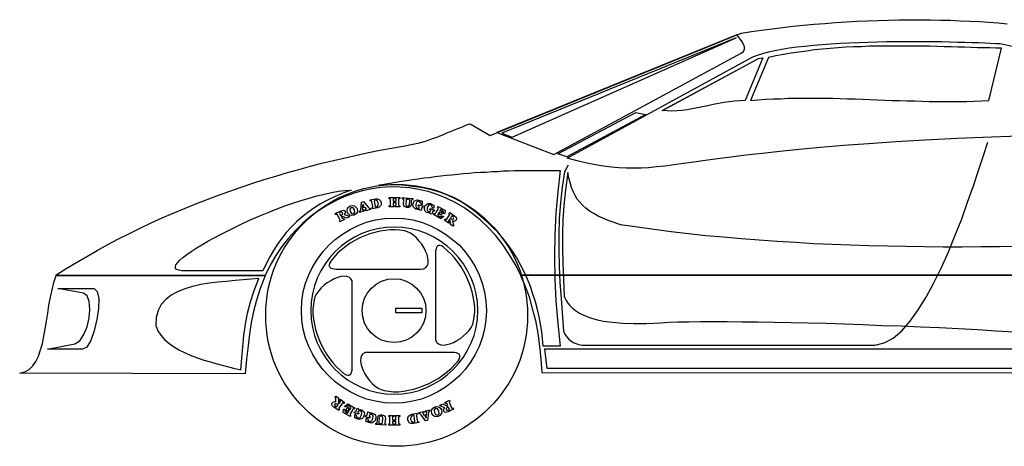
# Model space of a CAD drawing. Extents: x -101 to 96, y -14 to 39.
# Tile 1 of 2: x -101 to 21, y -14 to 39. Entities that reach past the tile are written whole.
import ezdxf

# ---------------------------------------------------------------- set-up
doc = ezdxf.new("R2010")
doc.units = 0
doc.header["$MEASUREMENT"] = 0
doc.layers.get('0').update_dxf_attribs({"linetype": 'CONTINUOUS'})

msp = doc.modelspace()

# ---------------------------------------------------------------- linework, layer by layer
at = {"linetype": 'Continuous'}
for points in [[(-96.43, 7.038), (-95.16, 7.851), (-93.889, 8.613), (-92.594, 9.376), (-91.298, 10.113), (-89.976, 10.85), (-88.655, 11.536), (-87.308, 12.222), (-85.962, 12.882), (-84.615, 13.518), (-83.243, 14.153), (-81.871, 14.737), (-80.473, 15.322), (-79.075, 15.906), (-77.678, 16.44), (-76.28, 16.973), (-74.857, 17.482), (-73.434, 17.964), (-72.011, 18.447), (-70.588, 18.905), (-69.166, 19.337), (-67.717, 19.768), (-66.294, 20.175), (-64.846, 20.556), (-63.423, 20.937), (-61.974, 21.293), (-60.526, 21.623), (-59.103, 21.954), (-57.655, 22.259), (-56.232, 22.538), (-54.783, 22.818), (-53.36, 23.072), (-51.938, 23.326), (-51.48, 23.428), (-51.023, 23.555), (-50.591, 23.682), (-50.133, 23.834), (-49.701, 23.987), (-49.269, 24.139), (-48.863, 24.291), (-48.431, 24.469), (-47.999, 24.647), (-47.592, 24.825), (-47.16, 25.003), (-46.754, 25.181), (-46.322, 25.333), (-45.915, 25.511), (-45.483, 25.689), (-45.051, 25.841), (-42.536, 24.393), (-11.409, 37.073), (-10.138, 37.276), (-8.868, 37.454), (-7.572, 37.632), (-6.276, 37.784), (-4.98, 37.937), (-3.659, 38.064), (-2.337, 38.191), (-1.016, 38.292), (0.304, 38.394), (1.626, 38.47), (2.947, 38.546), (4.268, 38.623), (5.59, 38.648), (6.886, 38.699), (8.207, 38.724), (9.503, 38.75), (10.773, 38.75), (12.044, 38.724), (13.314, 38.699), (14.559, 38.674), (15.779, 38.623), (16.973, 38.572), (18.168, 38.521), (19.337, 38.445), (20.48, 38.343), (21.598, 38.242)], [(-41.723, 24.749), (-34.633, 22.03), (-11.409, 34.583), (-11.104, 34.811), (-10.977, 35.091), (-10.977, 35.37), (-11.104, 35.701), (-11.282, 36.005), (-11.51, 36.31), (-11.739, 36.615), (-11.942, 36.869), (-41.723, 24.749)], [(-39.817, 24.19), (-12.018, 36.514), (-41.087, 24.673), (-39.817, 24.19)], [(-33.007, 21.547), (-9.96, 34.125), (-9.376, 34.354), (-8.715, 34.557), (-8.004, 34.76), (-7.216, 34.913), (-6.352, 35.091), (-5.437, 35.243), (-4.497, 35.37), (-3.481, 35.472), (-2.439, 35.574), (-1.372, 35.675), (-0.279, 35.751), (0.863, 35.828), (2.007, 35.878), (3.176, 35.929), (4.345, 35.98), (5.513, 36.005), (6.682, 36.031), (7.851, 36.056), (9.02, 36.056), (10.164, 36.056), (11.282, 36.056), (12.374, 36.031), (13.441, 36.031), (14.458, 36.005), (15.449, 35.98), (16.364, 35.955), (17.253, 35.929), (18.091, 35.904), (18.854, 35.878), (19.54, 35.828), (20.175, 35.802), (20.709, 35.777), (22.208, 35.472)], [(-10.265, 28.713), (-9.325, 28.789), (-8.385, 28.865), (-7.445, 28.916), (-6.504, 28.941), (-5.59, 28.992), (-4.65, 28.992), (-3.709, 29.018), (-2.795, 29.018), (-1.88, 29.018), (-0.94, 29.018), (-0.025, 28.992), (0.889, 28.967), (1.804, 28.941), (2.744, 28.916), (3.659, 28.891), (4.573, 28.84), (5.488, 28.814), (6.403, 28.764), (7.318, 28.738), (8.258, 28.713), (9.173, 28.687), (10.087, 28.662), (11.002, 28.637), (11.917, 28.611), (12.857, 28.586), (13.772, 28.586), (14.686, 28.586), (15.627, 28.586), (16.541, 28.611), (17.482, 28.637), (18.396, 28.662), (19.337, 28.713), (20.887, 35.218), (20.175, 35.218), (19.438, 35.243), (18.701, 35.243), (17.914, 35.269), (17.126, 35.294), (16.313, 35.319), (15.474, 35.345), (14.636, 35.37), (13.772, 35.396), (12.882, 35.421), (11.993, 35.446), (11.078, 35.446), (10.164, 35.472), (9.249, 35.472), (8.309, 35.472), (7.368, 35.472), (6.403, 35.472), (5.463, 35.446), (4.497, 35.446), (3.506, 35.396), (2.541, 35.37), (1.575, 35.319), (0.609, 35.243), (-0.381, 35.167), (-1.346, 35.091), (-2.312, 34.989), (-3.277, 34.862), (-4.243, 34.735), (-5.209, 34.583), (-6.149, 34.43), (-7.089, 34.252), (-8.029, 34.049), (-10.265, 28.713)], [(-10.926, 28.713), (-11.586, 28.687), (-12.222, 28.637), (-12.882, 28.56), (-13.543, 28.459), (-14.204, 28.332), (-14.864, 28.205), (-15.525, 28.078), (-16.186, 27.925), (-16.846, 27.798), (-17.482, 27.671), (-18.117, 27.569), (-18.752, 27.493), (-19.387, 27.442), (-19.997, 27.417), (-20.607, 27.442), (-21.191, 27.493), (-9.274, 33.947), (-8.715, 34.023), (-10.926, 28.713)], [(-21.166, 27.493), (-9.249, 33.947), (-9.147, 33.973), (-9.147, 33.973)], [(-34.176, 22.081), (-24.495, 27.239), (-23.224, 26.985), (-33.032, 21.725), (-34.176, 22.081)], [(-32.88, 20.709), (-33.312, 19.87), (-33.617, 17.964), (-33.82, 16.033), (-33.973, 14.077), (-34.023, 12.095), (-34.049, 10.113), (-33.998, 8.131), (-33.896, 6.149), (-33.744, 4.192), (-33.464, 0.076), (-33.287, -0.279), (-33.083, -0.584), (-32.829, -0.863), (-32.55, -1.092), (-32.245, -1.295), (-31.914, -1.448), (-31.559, -1.575), (-31.178, -1.651), (5.234, -1.651), (6.352, -1.372), (7.445, -0.762), (8.512, 0.152), (9.554, 1.321), (10.57, 2.744), (11.561, 4.319), (12.501, 6.098), (13.441, 7.978), (14.305, 9.935), (15.144, 11.993), (15.957, 14.051), (16.694, 16.084), (17.405, 18.117), (18.041, 20.048), (18.65, 21.878), (19.184, 23.555)], [(24.215, 24.342), (19.641, 24.164), (15.373, 23.987), (11.434, 23.783), (7.775, 23.58), (4.395, 23.351), (1.295, 23.123), (-1.575, 22.894), (-4.192, 22.64), (-6.606, 22.411), (-8.817, 22.157), (-10.824, 21.928), (-12.654, 21.7), (-14.331, 21.471), (-15.881, 21.268), (-17.278, 21.064), (-18.574, 20.887), (-19.768, 20.734), (-20.861, 20.582), (-21.903, 20.48), (-22.894, 20.378), (-23.834, 20.328), (-24.749, 20.302), (-25.664, 20.302), (-26.578, 20.353), (-27.493, 20.429), (-28.484, 20.556), (-29.501, 20.734), (-30.568, 20.963), (-31.737, 21.217), (-33.007, 21.547)], [(-56.384, 18.218), (-55.698, 18.346), (-54.987, 18.473), (-54.301, 18.574), (-53.589, 18.701), (-52.903, 18.803), (-52.192, 18.905), (-51.506, 19.006), (-50.794, 19.108), (-50.083, 19.184), (-49.397, 19.286), (-48.685, 19.362), (-47.974, 19.438), (-47.288, 19.514), (-46.576, 19.565), (-45.865, 19.641), (-45.153, 19.692), (-44.467, 19.768), (-43.756, 19.819), (-43.044, 19.845), (-42.333, 19.896), (-41.621, 19.921), (-40.935, 19.972), (-40.224, 19.997), (-39.512, 20.023), (-38.801, 20.023), (-38.089, 20.048), (-37.378, 20.048), (-36.666, 20.048), (-35.98, 20.048), (-35.269, 20.048), (-34.557, 20.048), (-33.846, 20.023), (-34.176, 17.405), (-34.405, 14.737), (-34.532, 12.044), (-34.583, 9.325), (-34.532, 6.581), (-34.405, 3.811), (-34.176, 1.041), (-33.846, -1.753), (-35.98, -1.753), (-36.056, -0.863), (-36.158, 0.025), (-36.31, 0.94), (-36.488, 1.854), (-36.692, 2.795), (-36.946, 3.735), (-37.251, 4.675), (-37.555, 5.615), (-37.937, 6.53), (-38.318, 7.445), (-38.775, 8.334), (-39.258, 9.198), (-39.792, 10.036), (-40.351, 10.85), (-40.96, 11.637), (-41.621, 12.374), (-42.206, 12.959), (-42.79, 13.518), (-43.4, 14.077), (-44.035, 14.61), (-44.696, 15.144), (-45.407, 15.652), (-46.169, 16.135), (-46.983, 16.567), (-47.847, 16.973), (-48.787, 17.329), (-49.829, 17.634), (-50.947, 17.863), (-52.141, 18.066), (-53.437, 18.193), (-54.86, 18.244), (-56.384, 18.218)], [(22.945, 10.595), (20.632, 10.545), (18.32, 10.545), (16.008, 10.519), (13.67, 10.519), (11.358, 10.545), (9.045, 10.595), (6.733, 10.621), (4.446, 10.697), (2.159, 10.773), (-0.127, 10.85), (-2.413, 10.951), (-4.675, 11.078), (-6.936, 11.231), (-9.173, 11.383), (-11.383, 11.561), (-13.594, 11.739), (-15.779, 11.942), (-17.939, 12.171), (-20.073, 12.425), (-22.208, 12.705), (-24.291, 12.984), (-26.375, 13.289), (-27.163, 13.568), (-27.9, 13.823), (-28.56, 14.102), (-29.17, 14.382), (-29.704, 14.686), (-30.212, 14.991), (-30.669, 15.347), (-31.051, 15.703), (-31.406, 16.084), (-31.737, 16.491), (-32.016, 16.948), (-32.245, 17.431), (-32.448, 17.939), (-32.626, 18.523), (-32.778, 19.133), (-32.905, 19.794), (-33.21, 17.634), (-33.414, 15.703), (-33.541, 13.899), (-33.592, 12.171), (-33.592, 10.418), (-33.541, 8.588), (-33.464, 6.606), (-33.363, 4.395)], [(44.086, 7.038), (-1.092, 7.038), (-38.75, 7.038), (-39.461, 8.41), (-40.224, 9.706), (-41.037, 10.9), (-41.901, 11.993), (-42.841, 12.984), (-43.806, 13.899), (-44.797, 14.712), (-45.839, 15.449), (-46.906, 16.059), (-47.999, 16.618), (-49.117, 17.05), (-50.26, 17.431), (-51.429, 17.685), (-52.573, 17.888), (-53.742, 17.964), (-54.911, 17.99), (-56.105, 17.914), (-57.248, 17.761), (-58.417, 17.507), (-59.535, 17.177), (-60.653, 16.77), (-61.746, 16.287), (-62.813, 15.703), (-63.855, 15.042), (-64.846, 14.305), (-65.811, 13.492), (-66.726, 12.603), (-67.59, 11.637), (-68.403, 10.595), (-69.166, 9.477), (-69.852, 8.283), (-70.487, 7.013), (-96.43, 7.038)], [(-70.766, 7.597), (-80.803, 7.597), (-81.184, 7.648), (-81.464, 7.75), (-81.591, 7.902), (-81.616, 8.08), (-81.54, 8.309), (-81.337, 8.588), (-81.057, 8.893), (-80.676, 9.223), (-80.193, 9.604), (-79.66, 9.986), (-79.025, 10.392), (-78.339, 10.799), (-77.576, 11.256), (-76.789, 11.688), (-75.925, 12.145), (-75.035, 12.603), (-74.095, 13.06), (-73.129, 13.518), (-72.138, 13.975), (-71.122, 14.407), (-70.106, 14.839), (-69.089, 15.246), (-68.047, 15.627), (-67.031, 15.982), (-66.015, 16.313), (-65.024, 16.618), (-64.058, 16.872), (-63.118, 17.1), (-62.229, 17.304), (-61.365, 17.456), (-60.577, 17.532), (-59.815, 17.583), (-60.831, 17.202), (-61.797, 16.796), (-62.737, 16.364), (-63.601, 15.881), (-64.414, 15.373), (-65.176, 14.839), (-65.913, 14.255), (-66.574, 13.645), (-67.234, 13.009), (-67.844, 12.323), (-68.403, 11.637), (-68.937, 10.9), (-69.445, 10.113), (-69.902, 9.3), (-70.36, 8.461), (-70.766, 7.597)], [(-58.773, 14.991), (-58.697, 15.017), (-58.646, 15.068), (-58.62, 15.118), (-58.62, 15.169), (-58.519, 16.109), (-58.265, 16.186), (-57.68, 15.474), (-57.604, 15.398), (-57.528, 15.347), (-57.477, 15.347), (-57.426, 15.347), (-57.401, 15.195), (-58.011, 15.042), (-58.036, 15.195), (-57.985, 15.22), (-57.934, 15.246), (-57.909, 15.296), (-57.96, 15.347), (-58.061, 15.449), (-58.442, 15.347), (-58.392, 15.195), (-58.392, 15.144), (-58.341, 15.118), (-58.315, 15.118), (-58.239, 15.144), (-58.214, 14.991), (-58.747, 14.839), (-58.773, 14.991)], [(-57.426, 16.262), (-57.452, 16.389), (-56.765, 16.516), (-56.511, 16.516), (-56.308, 16.414), (-56.156, 16.262), (-56.079, 16.059), (-56.079, 15.83), (-56.156, 15.652), (-56.308, 15.5), (-56.537, 15.398), (-57.197, 15.271), (-57.223, 15.398), (-57.172, 15.423), (-57.121, 15.449), (-57.121, 15.5), (-57.121, 15.601), (-57.248, 16.135), (-57.274, 16.211), (-57.324, 16.236), (-57.375, 16.262), (-57.426, 16.262)], [(-56.816, 15.601), (-56.765, 15.525), (-56.664, 15.525), (-56.537, 15.601), (-56.435, 15.728), (-56.41, 15.855), (-56.435, 15.982), (-56.486, 16.109), (-56.537, 16.211), (-56.664, 16.313), (-56.816, 16.338), (-56.918, 16.313), (-56.943, 16.236), (-56.816, 15.601)], [(-55.088, 16.668), (-54.479, 16.668), (-54.479, 16.516), (-54.529, 16.516), (-54.555, 16.516), (-54.58, 16.465), (-54.606, 16.414), (-54.606, 16.211), (-54.224, 16.211), (-54.224, 16.414), (-54.224, 16.465), (-54.275, 16.491), (-54.301, 16.516), (-54.351, 16.516), (-54.351, 16.668), (-53.767, 16.668), (-53.767, 16.516), (-53.818, 16.516), (-53.869, 16.491), (-53.894, 16.465), (-53.92, 16.389), (-53.92, 15.779), (-53.894, 15.703), (-53.869, 15.677), (-53.818, 15.652), (-53.767, 15.652), (-53.767, 15.525), (-54.351, 15.525), (-54.351, 15.652), (-54.326, 15.652), (-54.275, 15.677), (-54.25, 15.703), (-54.224, 15.754), (-54.224, 16.033), (-54.606, 16.033), (-54.606, 15.779), (-54.606, 15.728), (-54.58, 15.677), (-54.529, 15.677), (-54.479, 15.652), (-54.479, 15.525), (-55.088, 15.525), (-55.088, 15.652), (-55.012, 15.677), (-54.961, 15.703), (-54.936, 15.728), (-54.936, 15.805), (-54.936, 16.414), (-54.961, 16.465), (-54.987, 16.516), (-55.038, 16.516), (-55.088, 16.516), (-55.088, 16.668)], [(-53.411, 16.668), (-52.801, 16.618), (-52.801, 16.465), (-52.852, 16.44), (-52.903, 16.44), (-52.954, 16.414), (-52.979, 16.364), (-53.005, 15.805), (-52.954, 15.652), (-52.776, 15.601), (-52.624, 15.652), (-52.547, 15.779), (-52.522, 16.338), (-52.522, 16.389), (-52.547, 16.414), (-52.573, 16.44), (-52.649, 16.44), (-52.649, 16.592), (-52.166, 16.567), (-52.166, 16.414), (-52.242, 16.414), (-52.293, 16.389), (-52.319, 16.364), (-52.344, 16.313), (-52.37, 15.754), (-52.42, 15.576), (-52.547, 15.474), (-52.7, 15.423), (-52.878, 15.423), (-53.03, 15.474), (-53.183, 15.55), (-53.284, 15.677), (-53.31, 15.83), (-53.284, 16.414), (-53.284, 16.465), (-53.31, 16.491), (-53.36, 16.491), (-53.411, 16.516), (-53.411, 16.668)], [(-51.124, 16.211), (-51.074, 16.262), (-50.972, 16.236), (-50.972, 15.83), (-51.124, 15.805), (-51.175, 15.982), (-51.277, 16.109), (-51.404, 16.186), (-51.556, 16.186), (-51.633, 16.135), (-51.734, 15.982), (-51.785, 15.805), (-51.785, 15.601), (-51.734, 15.449), (-51.607, 15.373), (-51.48, 15.373), (-51.379, 15.449), (-51.353, 15.5), (-51.353, 15.55), (-51.379, 15.576), (-51.48, 15.627), (-51.429, 15.779), (-50.87, 15.627), (-50.921, 15.474), (-50.972, 15.474), (-51.023, 15.474), (-51.048, 15.449), (-51.048, 15.423), (-51.124, 15.068), (-51.328, 15.144), (-51.328, 15.246), (-51.429, 15.195), (-51.556, 15.195), (-51.683, 15.22), (-51.785, 15.246), (-51.912, 15.322), (-51.988, 15.398), (-52.065, 15.5), (-52.115, 15.601), (-52.141, 15.83), (-52.065, 16.059), (-51.938, 16.262), (-51.734, 16.364), (-51.582, 16.389), (-51.429, 16.364), (-51.277, 16.313), (-51.124, 16.211)], [(-49.651, 15.728), (-49.651, 15.779), (-49.549, 15.728), (-49.549, 15.347), (-49.701, 15.347), (-49.752, 15.525), (-49.829, 15.677), (-49.956, 15.754), (-50.108, 15.754), (-50.21, 15.703), (-50.286, 15.576), (-50.362, 15.398), (-50.388, 15.195), (-50.337, 15.042), (-50.21, 14.941), (-50.083, 14.941), (-49.981, 14.991), (-49.93, 15.042), (-49.93, 15.093), (-49.981, 15.144), (-50.057, 15.169), (-50.006, 15.296), (-49.473, 15.118), (-49.524, 14.991), (-49.574, 14.991), (-49.625, 14.991), (-49.651, 14.991), (-49.676, 14.966), (-49.803, 14.61), (-49.981, 14.661), (-49.981, 14.788), (-50.21, 14.763), (-50.438, 14.839), (-50.616, 14.991), (-50.692, 15.22), (-50.692, 15.449), (-50.616, 15.677), (-50.464, 15.83), (-50.235, 15.932), (-50.108, 15.957), (-49.956, 15.932), (-49.803, 15.855), (-49.651, 15.728)], [(-61.771, 14.712), (-61.085, 15.042), (-60.729, 15.118), (-60.552, 14.966), (-60.526, 14.737), (-60.679, 14.559), (-60.272, 14.432), (-60.221, 14.407), (-60.17, 14.407), (-60.12, 14.407), (-60.069, 14.407), (-60.018, 14.28), (-60.374, 14.102), (-60.958, 14.356), (-61.034, 14.305), (-60.907, 14.127), (-60.856, 14.077), (-60.806, 14.051), (-60.755, 14.051), (-60.679, 14.077), (-60.628, 13.95), (-61.212, 13.67), (-61.263, 13.797), (-61.212, 13.848), (-61.187, 13.873), (-61.161, 13.924), (-61.187, 14), (-61.517, 14.559), (-61.543, 14.61), (-61.568, 14.61), (-61.619, 14.585), (-61.695, 14.559), (-61.771, 14.712)], [(-61.111, 14.458), (-60.983, 14.534), (-60.882, 14.61), (-60.831, 14.686), (-60.856, 14.788), (-60.958, 14.864), (-61.085, 14.864), (-61.212, 14.788), (-61.238, 14.686), (-61.111, 14.458)], [(-59.916, 15.627), (-59.637, 15.677), (-59.383, 15.627), (-59.205, 15.5), (-59.052, 15.296), (-59.002, 15.068), (-59.052, 14.839), (-59.179, 14.636), (-59.433, 14.483), (-59.713, 14.432), (-59.967, 14.509), (-60.145, 14.661), (-60.247, 14.839), (-60.297, 15.068), (-60.272, 15.296), (-60.145, 15.474), (-59.916, 15.627)], [(-59.815, 15.449), (-59.967, 15.246), (-59.916, 14.941), (-59.738, 14.712), (-59.484, 14.661), (-59.332, 14.864), (-59.383, 15.169), (-59.561, 15.398), (-59.815, 15.449)], [(-58.417, 15.5), (-58.188, 15.576), (-58.366, 15.855), (-58.417, 15.5)], [(-49.015, 15.576), (-48.126, 15.068), (-48.177, 14.686), (-48.304, 14.661), (-48.355, 14.89), (-48.482, 15.068), (-48.634, 15.169), (-48.71, 15.144), (-48.838, 14.941), (-48.761, 14.89), (-48.685, 14.864), (-48.609, 14.89), (-48.558, 14.991), (-48.431, 14.915), (-48.685, 14.483), (-48.812, 14.559), (-48.787, 14.661), (-48.812, 14.712), (-48.863, 14.763), (-48.914, 14.788), (-49.041, 14.585), (-49.041, 14.509), (-49.015, 14.458), (-48.939, 14.382), (-48.863, 14.356), (-48.736, 14.331), (-48.609, 14.331), (-48.482, 14.356), (-48.38, 14.407), (-48.329, 14.305), (-48.685, 14.051), (-49.574, 14.585), (-49.498, 14.686), (-49.447, 14.661), (-49.397, 14.661), (-49.346, 14.686), (-49.295, 14.763), (-49.015, 15.246), (-48.99, 15.322), (-49.015, 15.373), (-49.041, 15.398), (-49.092, 15.449), (-49.015, 15.576)], [(-47.567, 14.839), (-46.957, 14.407), (-46.805, 14.255), (-46.728, 14.102), (-46.728, 13.975), (-46.779, 13.873), (-46.856, 13.797), (-46.983, 13.746), (-47.11, 13.721), (-47.211, 13.772), (-47.16, 13.416), (-47.16, 13.365), (-47.11, 13.314), (-47.084, 13.264), (-47.059, 13.238), (-47.135, 13.111), (-47.465, 13.314), (-47.516, 13.95), (-47.592, 14), (-47.694, 13.823), (-47.719, 13.772), (-47.719, 13.721), (-47.694, 13.67), (-47.643, 13.619), (-47.719, 13.492), (-48.228, 13.873), (-48.151, 14), (-48.101, 13.975), (-48.05, 13.95), (-47.999, 13.95), (-47.948, 14), (-47.592, 14.534), (-47.567, 14.559), (-47.592, 14.61), (-47.618, 14.636), (-47.669, 14.686), (-47.567, 14.839)], [(-54.479, 14.127), (-53.31, 14.077), (-52.166, 13.899), (-51.074, 13.619), (-50.032, 13.213), (-49.041, 12.73), (-48.075, 12.145), (-47.211, 11.485), (-46.373, 10.748), (-45.636, 9.935), (-44.975, 9.045), (-44.416, 8.105), (-43.933, 7.089), (-43.527, 6.047), (-43.247, 4.954), (-43.069, 3.811), (-43.019, 2.642), (-43.069, 1.473), (-43.247, 0.33), (-43.527, -0.762), (-43.933, -1.804), (-44.416, -2.82), (-44.975, -3.76), (-45.636, -4.65), (-46.373, -5.463), (-47.211, -6.2), (-48.075, -6.86), (-49.041, -7.445), (-50.032, -7.927), (-51.074, -8.334), (-52.166, -8.613), (-53.31, -8.791), (-54.479, -8.842), (-55.647, -8.791), (-56.791, -8.613), (-57.883, -8.334), (-58.925, -7.927), (-59.942, -7.445), (-60.882, -6.86), (-61.771, -6.2), (-62.584, -5.463), (-63.321, -4.65), (-63.982, -3.76), (-64.566, -2.82), (-65.049, -1.804), (-65.456, -0.762), (-65.735, 0.33), (-65.913, 1.473), (-65.964, 2.642), (-65.913, 3.811), (-65.735, 4.954), (-65.456, 6.047), (-65.049, 7.089), (-64.566, 8.105), (-63.982, 9.045), (-63.321, 9.935), (-62.584, 10.748), (-61.771, 11.485), (-60.882, 12.145), (-59.942, 12.73), (-58.925, 13.213), (-57.883, 13.619), (-56.791, 13.899), (-55.647, 14.077), (-54.479, 14.127)], [(-47.491, 14.127), (-47.364, 14.051), (-47.237, 14), (-47.16, 14), (-47.084, 14.051), (-47.059, 14.178), (-47.135, 14.305), (-47.262, 14.382), (-47.338, 14.356), (-47.491, 14.127)], [(-54.453, 13.009), (-55.495, 12.959), (-56.537, 12.806), (-57.528, 12.552), (-58.468, 12.196), (-59.383, 11.739), (-60.247, 11.231), (-61.034, 10.621), (-61.771, 9.96), (-62.432, 9.223), (-63.042, 8.436), (-63.55, 7.572), (-64.007, 6.657), (-64.363, 5.717), (-64.617, 4.726), (-64.77, 3.684), (-64.82, 2.642), (-64.77, 1.6), (-64.617, 0.559), (-64.363, -0.431), (-64.007, -1.372), (-63.55, -2.286), (-63.042, -3.15), (-62.432, -3.938), (-61.771, -4.675), (-61.034, -5.336), (-60.247, -5.945), (-59.383, -6.454), (-58.468, -6.911), (-57.528, -7.267), (-56.537, -7.521), (-55.495, -7.673), (-54.453, -7.724), (-53.411, -7.673), (-52.37, -7.521), (-51.379, -7.267), (-50.438, -6.911), (-49.524, -6.454), (-48.66, -5.945), (-47.872, -5.336), (-47.135, -4.675), (-46.474, -3.938), (-45.865, -3.15), (-45.356, -2.286), (-44.899, -1.372), (-44.543, -0.431), (-44.289, 0.559), (-44.137, 1.6), (-44.086, 2.642), (-44.137, 3.684), (-44.289, 4.726), (-44.543, 5.717), (-44.899, 6.657), (-45.356, 7.572), (-45.865, 8.436), (-46.474, 9.223), (-47.135, 9.96), (-47.872, 10.621), (-48.66, 11.231), (-49.524, 11.739), (-50.438, 12.196), (-51.379, 12.552), (-52.37, 12.806), (-53.411, 12.959), (-54.453, 13.009)], [(-61.644, 7.8), (-51.201, 7.8), (-50.819, 7.826), (-50.54, 7.978), (-50.362, 8.182), (-50.26, 8.461), (-50.235, 8.817), (-50.286, 9.198), (-50.388, 9.604), (-50.565, 10.036), (-50.794, 10.468), (-51.048, 10.9), (-51.353, 11.282), (-51.683, 11.663), (-52.039, 11.968), (-52.42, 12.247), (-52.801, 12.425), (-53.183, 12.527), (-53.742, 12.628), (-54.326, 12.679), (-54.936, 12.679), (-55.571, 12.603), (-56.206, 12.501), (-56.842, 12.349), (-57.477, 12.171), (-58.112, 11.917), (-58.722, 11.663), (-59.332, 11.332), (-59.916, 11.002), (-60.475, 10.595), (-61.009, 10.189), (-61.492, 9.757), (-61.924, 9.274), (-62.33, 8.791), (-62.483, 8.537), (-62.534, 8.334), (-62.534, 8.182), (-62.432, 8.029), (-62.305, 7.927), (-62.127, 7.877), (-61.898, 7.826), (-61.644, 7.8)], [(-49.346, 9.782), (-49.346, -0.66), (-49.32, -1.041), (-49.168, -1.321), (-48.965, -1.499), (-48.685, -1.6), (-48.329, -1.626), (-47.948, -1.575), (-47.542, -1.473), (-47.11, -1.295), (-46.678, -1.067), (-46.246, -0.813), (-45.865, -0.508), (-45.483, -0.177), (-45.178, 0.177), (-44.899, 0.559), (-44.721, 0.94), (-44.619, 1.321), (-44.518, 1.88), (-44.467, 2.464), (-44.467, 3.074), (-44.543, 3.709), (-44.645, 4.345), (-44.797, 4.98), (-44.975, 5.615), (-45.229, 6.25), (-45.483, 6.886), (-45.814, 7.495), (-46.144, 8.08), (-46.551, 8.639), (-46.957, 9.173), (-47.389, 9.655), (-47.872, 10.113), (-48.355, 10.519), (-48.609, 10.672), (-48.812, 10.723), (-48.965, 10.723), (-49.117, 10.621), (-49.219, 10.468), (-49.269, 10.291), (-49.32, 10.036), (-49.346, 9.782)], [(-70.461, 6.962), (-71.071, 5.386), (-71.529, 3.938), (-71.91, 2.541), (-72.189, 1.168), (-72.393, -0.228), (-72.596, -1.727), (-72.774, -3.379), (-72.952, -5.183), (-100.928, -5.132), (-100.293, -4.954), (-99.759, -4.65), (-99.302, -4.218), (-98.921, -3.659), (-98.59, -2.998), (-98.336, -2.236), (-98.108, -1.422), (-97.93, -0.533), (-97.752, 0.381), (-97.599, 1.346), (-97.447, 2.337), (-97.294, 3.328), (-97.117, 4.294), (-96.913, 5.234), (-96.685, 6.149), (-96.405, 7.013), (-70.461, 6.962)], [(-73.485, -4.726), (-73.384, -3.277), (-73.257, -1.854), (-73.104, -0.457), (-72.901, 0.94), (-72.647, 2.337), (-72.291, 3.735), (-71.834, 5.158), (-71.275, 6.632), (-72.189, 6.53), (-73.18, 6.454), (-74.197, 6.377), (-75.264, 6.276), (-76.357, 6.174), (-77.424, 6.047), (-78.466, 5.869), (-79.482, 5.641), (-80.448, 5.336), (-81.337, 4.98), (-82.125, 4.548), (-82.811, 4.014), (-83.37, 3.404), (-83.751, 2.642), (-84.005, 1.778), (-84.056, 0.787), (-83.776, 0.152), (-83.395, -0.406), (-82.963, -0.94), (-82.43, -1.397), (-81.845, -1.829), (-81.184, -2.21), (-80.498, -2.566), (-79.761, -2.896), (-78.999, -3.176), (-78.211, -3.455), (-77.424, -3.684), (-76.611, -3.913), (-75.798, -4.141), (-75.01, -4.345), (-74.248, -4.522), (-73.485, -4.726)], [(-59.662, -4.497), (-59.662, 5.945), (-59.688, 6.327), (-59.84, 6.606), (-60.043, 6.784), (-60.323, 6.886), (-60.679, 6.911), (-61.06, 6.86), (-61.466, 6.759), (-61.898, 6.581), (-62.33, 6.352), (-62.762, 6.098), (-63.143, 5.793), (-63.524, 5.463), (-63.829, 5.107), (-64.109, 4.726), (-64.287, 4.345), (-64.388, 3.963), (-64.49, 3.404), (-64.541, 2.82), (-64.541, 2.21), (-64.465, 1.575), (-64.363, 0.94), (-64.211, 0.304), (-64.033, -0.33), (-63.779, -0.965), (-63.524, -1.575), (-63.194, -2.185), (-62.864, -2.769), (-62.457, -3.328), (-62.051, -3.862), (-61.619, -4.345), (-61.136, -4.777), (-60.653, -5.183), (-60.399, -5.336), (-60.196, -5.386), (-60.043, -5.386), (-59.891, -5.285), (-59.789, -5.158), (-59.738, -4.98), (-59.688, -4.751), (-59.662, -4.497)], [(-54.479, 6.606), (-53.691, 6.53), (-52.954, 6.301), (-52.268, 5.92), (-51.683, 5.437), (-51.201, 4.853), (-50.819, 4.192), (-50.591, 3.43), (-50.515, 2.642), (-50.591, 1.854), (-50.819, 1.092), (-51.201, 0.431), (-51.683, -0.152), (-52.268, -0.635), (-52.954, -1.016), (-53.691, -1.245), (-54.479, -1.321), (-55.266, -1.245), (-56.029, -1.016), (-56.689, -0.635), (-57.274, -0.152), (-57.756, 0.431), (-58.138, 1.092), (-58.366, 1.854), (-58.442, 2.642), (-58.366, 3.43), (-58.138, 4.192), (-57.756, 4.853), (-57.274, 5.437), (-56.689, 5.92), (-56.029, 6.301), (-55.266, 6.53), (-54.479, 6.606)], [(-36.158, -5.031), (41.57, -5.081), (41.774, -3.531), (41.951, -1.981), (42.129, -0.482), (42.333, 1.016), (42.587, 2.515), (42.942, 4.014), (43.425, 5.513), (44.035, 7.013), (-38.775, 7.013), (-38.242, 5.742), (-37.733, 4.37), (-37.327, 2.922), (-36.946, 1.397), (-36.641, -0.177), (-36.412, -1.778), (-36.26, -3.404), (-36.158, -5.031)], [(-38.114, 7.038), (-34.532, 7.038)], [(-37.886, 7.038), (42.637, 7.038)], [(-96.176, 5.386), (-91.704, 5.386), (-91.298, 5.031), (-91.12, 4.141), (-91.145, 2.922), (-91.348, 1.524), (-91.679, 0.127), (-92.111, -1.067), (-92.594, -1.88), (-93.127, -2.134), (-97.498, -2.134), (-94.093, -1.473), (-93.457, -1.092), (-92.949, -0.33), (-92.543, 0.635), (-92.289, 1.727), (-92.212, 2.795), (-92.289, 3.76), (-92.568, 4.472), (-93.026, 4.827), (-96.176, 5.386)], [(-33.363, 4.395), (-33.261, 4.141), (-33.109, 3.887), (-32.931, 3.582), (-32.677, 3.277), (-32.372, 2.972), (-31.965, 2.642), (-31.482, 2.337), (-30.923, 2.058), (-30.237, 1.778), (-29.424, 1.55), (-28.484, 1.346), (-27.391, 1.194), (-26.146, 1.092), (-24.749, 1.041), (-23.173, 1.041), (-21.42, 1.143), (-20.404, 1.194), (-19.235, 1.245), (-17.914, 1.27), (-16.44, 1.295), (-14.839, 1.295), (-13.136, 1.295), (-11.307, 1.27), (-9.376, 1.245), (-7.368, 1.219), (-5.259, 1.168), (-3.1, 1.118), (-0.863, 1.067), (1.397, 0.99), (3.709, 0.914), (6.072, 0.813), (8.436, 0.736), (10.824, 0.635), (13.187, 0.533), (15.576, 0.406), (17.914, 0.279), (20.226, 0.152), (22.513, 0.025)], [(-54.275, 2.947), (-51.048, 2.947), (-51.048, 2.363), (-54.275, 2.363), (-54.275, 2.947)], [(-35.751, -2.109), (40.91, -2.109), (40.605, -4.522), (-35.472, -4.522), (-35.751, -2.109)], [(-47.237, -2.54), (-57.68, -2.54), (-58.061, -2.566), (-58.341, -2.718), (-58.519, -2.922), (-58.62, -3.201), (-58.646, -3.557), (-58.595, -3.938), (-58.493, -4.345), (-58.315, -4.777), (-58.087, -5.209), (-57.833, -5.641), (-57.528, -6.022), (-57.197, -6.403), (-56.842, -6.708), (-56.461, -6.987), (-56.079, -7.165), (-55.698, -7.267), (-55.139, -7.368), (-54.555, -7.419), (-53.945, -7.419), (-53.31, -7.343), (-52.674, -7.241), (-52.039, -7.089), (-51.404, -6.911), (-50.769, -6.657), (-50.133, -6.403), (-49.524, -6.072), (-48.939, -5.742), (-48.38, -5.336), (-47.847, -4.929), (-47.364, -4.497), (-46.906, -4.014), (-46.5, -3.531), (-46.347, -3.277), (-46.297, -3.074), (-46.297, -2.922), (-46.398, -2.769), (-46.551, -2.668), (-46.728, -2.617), (-46.983, -2.566), (-47.237, -2.54)], [(-61.339, -9.757), (-61.949, -9.325), (-62.102, -9.173), (-62.178, -9.02), (-62.178, -8.893), (-62.127, -8.791), (-62.051, -8.715), (-61.924, -8.664), (-61.797, -8.639), (-61.695, -8.69), (-61.695, -8.283), (-61.695, -8.232), (-61.746, -8.182), (-61.771, -8.131), (-61.797, -8.105), (-61.72, -7.978), (-61.39, -8.182), (-61.39, -8.868), (-61.314, -8.918), (-61.161, -8.69), (-61.136, -8.639), (-61.136, -8.588), (-61.161, -8.537), (-61.212, -8.486), (-61.136, -8.359), (-60.628, -8.741), (-60.704, -8.868), (-60.755, -8.842), (-60.806, -8.817), (-60.856, -8.817), (-60.907, -8.868), (-61.314, -9.452), (-61.339, -9.477), (-61.314, -9.528), (-61.288, -9.554), (-61.238, -9.604), (-61.339, -9.757)], [(-47.084, -9.579), (-47.77, -9.909), (-48.126, -9.986), (-48.304, -9.833), (-48.329, -9.604), (-48.177, -9.427), (-48.533, -9.249), (-48.583, -9.223), (-48.634, -9.223), (-48.685, -9.223), (-48.736, -9.223), (-48.787, -9.096), (-48.431, -8.918), (-47.897, -9.223), (-47.821, -9.173), (-47.897, -8.944), (-47.948, -8.893), (-47.999, -8.868), (-48.05, -8.868), (-48.126, -8.893), (-48.177, -8.766), (-47.592, -8.486), (-47.542, -8.613), (-47.592, -8.664), (-47.618, -8.69), (-47.643, -8.741), (-47.618, -8.817), (-47.338, -9.427), (-47.313, -9.477), (-47.288, -9.477), (-47.237, -9.452), (-47.16, -9.427), (-47.084, -9.579)], [(-61.415, -9.045), (-61.543, -8.969), (-61.67, -8.918), (-61.746, -8.918), (-61.822, -8.969), (-61.847, -9.096), (-61.771, -9.223), (-61.644, -9.3), (-61.568, -9.274), (-61.415, -9.045)], [(-59.916, -10.494), (-60.806, -9.986), (-60.755, -9.604), (-60.628, -9.579), (-60.577, -9.808), (-60.45, -9.986), (-60.297, -10.087), (-60.221, -10.062), (-60.094, -9.859), (-60.17, -9.808), (-60.247, -9.782), (-60.323, -9.808), (-60.374, -9.909), (-60.501, -9.833), (-60.196, -9.35), (-60.069, -9.427), (-60.12, -9.554), (-60.12, -9.63), (-60.069, -9.681), (-60.018, -9.706), (-59.84, -9.452), (-59.84, -9.376), (-59.865, -9.325), (-59.942, -9.274), (-60.043, -9.223), (-60.145, -9.223), (-60.297, -9.223), (-60.424, -9.249), (-60.552, -9.325), (-60.602, -9.223), (-60.196, -8.918), (-59.306, -9.452), (-59.383, -9.554), (-59.433, -9.528), (-59.484, -9.528), (-59.535, -9.554), (-59.586, -9.63), (-59.916, -10.163), (-59.942, -10.24), (-59.916, -10.291), (-59.891, -10.316), (-59.84, -10.367), (-59.916, -10.494)], [(-59.256, -10.646), (-59.256, -10.697), (-59.357, -10.646), (-59.357, -10.265), (-59.205, -10.265), (-59.154, -10.443), (-59.078, -10.57), (-58.951, -10.672), (-58.798, -10.672), (-58.697, -10.621), (-58.595, -10.468), (-58.519, -10.291), (-58.468, -10.062), (-58.519, -9.909), (-58.62, -9.808), (-58.773, -9.808), (-58.874, -9.859), (-58.951, -9.935), (-58.951, -10.011), (-58.925, -10.062), (-58.849, -10.087), (-58.9, -10.214), (-59.433, -10.036), (-59.383, -9.909), (-59.332, -9.909), (-59.281, -9.909), (-59.23, -9.884), (-59.179, -9.833), (-59.052, -9.477), (-58.874, -9.528), (-58.874, -9.655), (-58.646, -9.63), (-58.417, -9.706), (-58.239, -9.859), (-58.163, -10.087), (-58.188, -10.341), (-58.265, -10.57), (-58.442, -10.748), (-58.671, -10.85), (-58.798, -10.875), (-58.951, -10.85), (-59.103, -10.773), (-59.256, -10.646)], [(-50.032, -9.808), (-50.108, -9.833), (-50.133, -9.884), (-50.184, -9.909), (-50.184, -9.986), (-50.337, -10.977), (-50.591, -11.053), (-51.124, -10.291), (-51.201, -10.214), (-51.277, -10.163), (-51.328, -10.163), (-51.379, -10.163), (-51.404, -10.011), (-50.794, -9.859), (-50.769, -10.011), (-50.819, -10.036), (-50.87, -10.062), (-50.896, -10.113), (-50.845, -10.163), (-50.794, -10.316), (-50.413, -10.214), (-50.413, -10.011), (-50.413, -9.96), (-50.438, -9.935), (-50.489, -9.935), (-50.565, -9.96), (-50.591, -9.808), (-50.057, -9.655), (-50.032, -9.808)], [(-48.965, -10.494), (-49.244, -10.545), (-49.473, -10.494), (-49.676, -10.341), (-49.778, -10.138), (-49.829, -9.909), (-49.803, -9.681), (-49.651, -9.452), (-49.397, -9.3), (-49.117, -9.249), (-48.888, -9.325), (-48.71, -9.477), (-48.609, -9.681), (-48.558, -9.909), (-48.609, -10.138), (-48.736, -10.341), (-48.965, -10.494)], [(-49.066, -10.316), (-48.888, -10.113), (-48.939, -9.782), (-49.092, -9.528), (-49.346, -9.477), (-49.498, -9.681), (-49.473, -10.011), (-49.32, -10.265), (-49.066, -10.316)], [(-47.745, -9.325), (-47.872, -9.401), (-47.974, -9.477), (-48.024, -9.554), (-47.999, -9.655), (-47.897, -9.732), (-47.77, -9.706), (-47.643, -9.655), (-47.618, -9.554), (-47.745, -9.325)], [(-57.782, -11.129), (-57.833, -11.18), (-57.934, -11.154), (-57.934, -10.748), (-57.782, -10.723), (-57.731, -10.9), (-57.629, -11.027), (-57.502, -11.104), (-57.35, -11.104), (-57.274, -11.027), (-57.172, -10.9), (-57.096, -10.697), (-57.07, -10.468), (-57.121, -10.316), (-57.248, -10.24), (-57.375, -10.24), (-57.477, -10.316), (-57.553, -10.392), (-57.553, -10.443), (-57.528, -10.494), (-57.426, -10.545), (-57.477, -10.697), (-58.036, -10.545), (-57.985, -10.392), (-57.909, -10.392), (-57.883, -10.367), (-57.833, -10.341), (-57.807, -10.291), (-57.731, -9.935), (-57.528, -10.011), (-57.528, -10.113), (-57.426, -10.062), (-57.299, -10.062), (-57.172, -10.087), (-57.045, -10.113), (-56.943, -10.189), (-56.867, -10.265), (-56.791, -10.367), (-56.74, -10.468), (-56.74, -10.723), (-56.816, -10.977), (-56.969, -11.18), (-57.172, -11.282), (-57.324, -11.307), (-57.477, -11.282), (-57.629, -11.231), (-57.782, -11.129)], [(-55.495, -11.586), (-56.105, -11.536), (-56.105, -11.383), (-56.054, -11.358), (-56.003, -11.358), (-55.952, -11.332), (-55.927, -11.282), (-55.851, -10.672), (-55.901, -10.519), (-56.079, -10.468), (-56.232, -10.519), (-56.308, -10.646), (-56.384, -11.256), (-56.384, -11.307), (-56.359, -11.332), (-56.333, -11.358), (-56.257, -11.358), (-56.257, -11.51), (-56.74, -11.485), (-56.74, -11.332), (-56.664, -11.332), (-56.613, -11.307), (-56.588, -11.282), (-56.562, -11.231), (-56.486, -10.621), (-56.435, -10.443), (-56.308, -10.341), (-56.156, -10.291), (-55.978, -10.291), (-55.825, -10.341), (-55.673, -10.418), (-55.571, -10.545), (-55.546, -10.697), (-55.622, -11.332), (-55.622, -11.383), (-55.597, -11.409), (-55.546, -11.409), (-55.495, -11.434), (-55.495, -11.586)], [(-53.767, -11.561), (-54.377, -11.561), (-54.377, -11.409), (-54.326, -11.409), (-54.301, -11.383), (-54.25, -11.358), (-54.25, -11.307), (-54.25, -11.104), (-54.682, -11.104), (-54.682, -11.307), (-54.656, -11.358), (-54.631, -11.383), (-54.58, -11.409), (-54.504, -11.409), (-54.504, -11.561), (-55.139, -11.561), (-55.139, -11.409), (-55.088, -11.409), (-55.038, -11.383), (-55.012, -11.358), (-54.987, -11.282), (-54.987, -10.621), (-55.012, -10.545), (-55.038, -10.519), (-55.088, -10.494), (-55.139, -10.494), (-55.139, -10.367), (-54.504, -10.367), (-54.504, -10.494), (-54.555, -10.494), (-54.631, -10.519), (-54.656, -10.545), (-54.682, -10.595), (-54.682, -10.926), (-54.25, -10.926), (-54.25, -10.621), (-54.25, -10.57), (-54.275, -10.519), (-54.326, -10.519), (-54.377, -10.494), (-54.377, -10.367), (-53.767, -10.367), (-53.767, -10.494), (-53.843, -10.519), (-53.869, -10.519), (-53.92, -10.57), (-53.92, -10.646), (-53.92, -11.307), (-53.894, -11.358), (-53.869, -11.383), (-53.818, -11.409), (-53.767, -11.409), (-53.767, -11.561)], [(-51.429, -11.129), (-51.404, -11.256), (-52.09, -11.383), (-52.344, -11.383), (-52.547, -11.282), (-52.674, -11.104), (-52.751, -10.9), (-52.751, -10.672), (-52.674, -10.468), (-52.522, -10.316), (-52.268, -10.214), (-51.607, -10.087), (-51.582, -10.214), (-51.633, -10.24), (-51.658, -10.265), (-51.683, -10.316), (-51.683, -10.418), (-51.607, -11.002), (-51.582, -11.078), (-51.531, -11.104), (-51.48, -11.104), (-51.429, -11.129)], [(-51.988, -10.418), (-52.039, -10.341), (-52.141, -10.341), (-52.268, -10.418), (-52.37, -10.545), (-52.42, -10.697), (-52.42, -10.85), (-52.37, -10.977), (-52.319, -11.078), (-52.192, -11.18), (-52.039, -11.205), (-51.938, -11.18), (-51.912, -11.104), (-51.988, -10.418)], [(-50.438, -10.367), (-50.667, -10.443), (-50.489, -10.723), (-50.438, -10.367)]]:
    msp.add_lwpolyline(points, dxfattribs=at)
msp.add_circle((-54.154, 2.054), 16.253)

doc.saveas('drawing.dxf')
